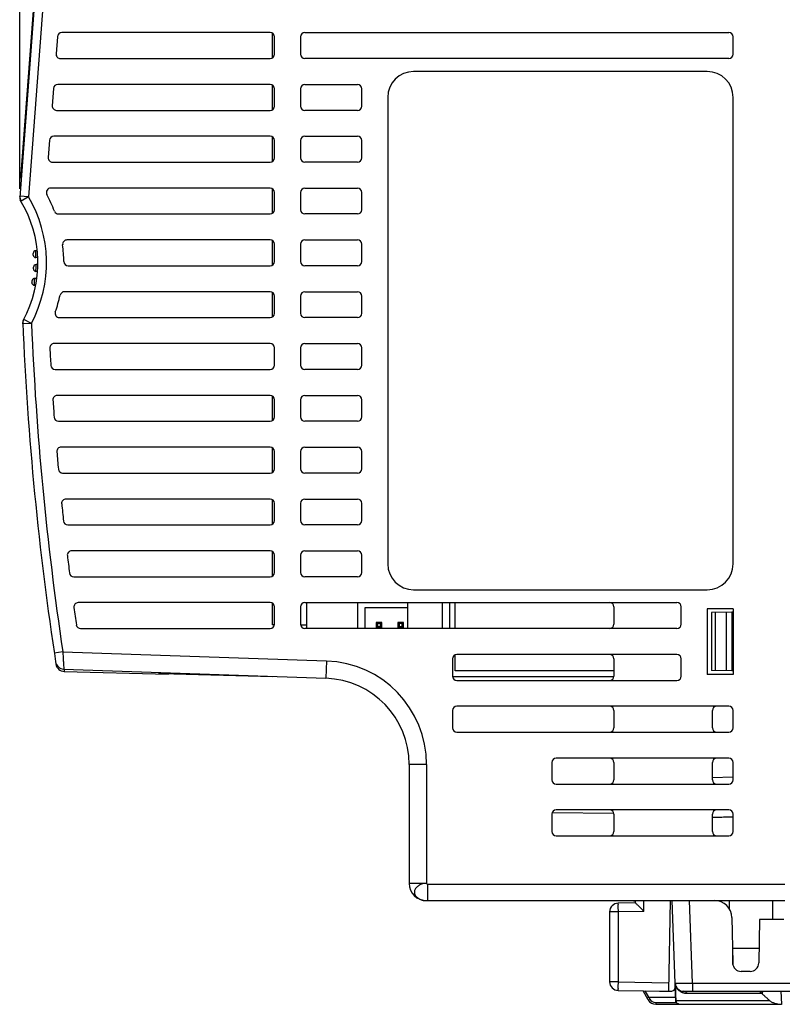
# Model space of a CAD drawing. Header units: millimetres. Extents: x 0 to 420, y 0 to 594.
# Tile 22 of 25: x 229 to 318, y 346 to 460. Entities that reach past the tile are written whole.
import ezdxf

# ---------------------------------------------------------------- set-up
doc = ezdxf.new("R2010")
doc.units = ezdxf.units.MM
doc.layers.add('DIM', color=7, linetype='Continuous')
doc.styles.add('TEXTSTYLE_1', font='ARIAL.TTF')
doc.dimstyles.new('FRAME', dxfattribs={"dimtxt": 6, "dimasz": 5.5, "dimexe": 1, "dimexo": 1.5, "dimgap": 1.5, "dimtad": 1, "dimdec": 1, "dimdsep": 46, "dimtxsty": 'Standard', "dimcen": 2.5, "dimadec": 0, "dimazin": 0, "dimtfac": 1, "dimtdec": 1, "dimtmove": 0, "dimatfit": 3, "dimfxl": 0, "dimarcsym": 0})

# ---------------------------------------------------------------- blocks, each defined once
blk = doc.blocks.new('*D5')
at = {"layer": 'DEFPOINTS', "color": 0}
for p in [(229.5, 547.13), (365.51, 520.13), (229.5, 439.54)]:
    blk.add_point(p, dxfattribs=at)
at = {"layer": 'DIM', "color": 0, "lineweight": -2}
for p, q in [((229.5, 440.54), (229.5, 548.13)), ((365.51, 521.13), (365.51, 548.13)), ((360.01, 547.13), (235, 547.13))]:
    blk.add_line(p, q, dxfattribs=at)
at = {"layer": 'DIM', "color": 0}
for points in [[(235, 548.04), (235, 546.21), (229.5, 547.13)], [(360.01, 548.04), (360.01, 546.21), (365.51, 547.13)]]:
    blk.add_solid(points, dxfattribs=at)
at = {"layer": 'DIM', "color": 0, "insert": (297.5, 551.63), "char_height": 6, "attachment_point": 5, "style": 'TEXTSTYLE_1'}
blk.add_mtext('D', dxfattribs=at)

msp = doc.modelspace()

# ---------------------------------------------------------------- linework, layer by layer
at = {"color": 7, "linetype": 'Continuous'}
for p, q in [((229.62, 441.77), (233.48, 492.58)), ((233.52, 492.39), (229.5, 439.54)), ((234.44, 491.31), (230.51, 439.63)), ((258.51, 458.63), (234.36, 458.63)), ((258.72, 458.58), (258.72, 455.67)), ((262.51, 458.63), (311.61, 458.63)), ((233.86, 458.16), (233.71, 456.16)), ((259.01, 456.13), (259.01, 458.13)), ((262.01, 458.13), (262.01, 456.13)), ((312.11, 456.13), (312.11, 458.13)), ((234.21, 455.63), (258.51, 455.63)), ((311.61, 455.63), (262.51, 455.63)), ((309.11, 454.13), (275.11, 454.13)), ((258.51, 452.63), (233.91, 452.63)), ((262.51, 452.63), (268.61, 452.63)), ((233.41, 452.16), (233.26, 450.16)), ((258.72, 452.58), (258.72, 449.67)), ((259.01, 450.13), (259.01, 452.13)), ((262.01, 452.13), (262.01, 450.13)), ((269.11, 450.13), (269.11, 452.13)), ((272.11, 451.13), (272.11, 397.13)), ((312.11, 397.13), (312.11, 451.13)), ((233.76, 449.63), (258.51, 449.63)), ((268.61, 449.63), (262.51, 449.63)), ((232.95, 446.16), (232.8, 444.16)), ((258.51, 446.63), (233.45, 446.63)), ((258.72, 446.58), (258.72, 443.67)), ((259.01, 444.13), (259.01, 446.13)), ((262.01, 446.13), (262.01, 444.13)), ((262.51, 446.63), (268.61, 446.63)), ((269.11, 444.13), (269.11, 446.13)), ((233.3, 443.63), (258.51, 443.63)), ((268.61, 443.63), (262.51, 443.63)), ((229.67, 441.77), (229.62, 441.77)), ((258.51, 440.63), (233.09, 440.63)), ((258.72, 440.58), (258.72, 437.67)), ((259.01, 438.13), (259.01, 440.13)), ((262.01, 440.13), (262.01, 438.13)), ((262.51, 440.63), (268.61, 440.63)), ((269.11, 438.13), (269.11, 440.13)), ((230.51, 439.63), (229.51, 439.7)), ((230.51, 439.63), (229.65, 439.12)), ((233.99, 437.63), (258.51, 437.63)), ((268.61, 437.63), (262.51, 437.63)), ((258.51, 434.63), (234.97, 434.63)), ((258.72, 434.58), (258.72, 431.67)), ((262.51, 434.63), (268.61, 434.63)), ((231.53, 433.38), (231.36, 433.38)), ((259.01, 432.13), (259.01, 434.13)), ((262.01, 434.13), (262.01, 432.13)), ((269.11, 432.13), (269.11, 434.13)), ((231.59, 432.58), (231.37, 432.58)), ((231.56, 430.98), (231.38, 430.98)), ((231.6, 431.78), (231.39, 431.78)), ((235.1, 431.63), (258.51, 431.63)), ((268.61, 431.63), (262.51, 431.63)), ((231.48, 430.18), (231.24, 430.18)), ((231.35, 429.38), (231.21, 429.38)), ((258.51, 428.63), (234.67, 428.63)), ((258.72, 428.58), (258.72, 425.67)), ((259.01, 426.13), (259.01, 428.13)), ((262.01, 428.13), (262.01, 426.13)), ((262.51, 428.63), (268.61, 428.63)), ((269.11, 426.13), (269.11, 428.13)), ((230.85, 424.96), (229.97, 425.43)), ((234.09, 425.63), (258.51, 425.63)), ((268.61, 425.63), (262.51, 425.63)), ((229.85, 424.92), (229.85, 425.05)), ((230.85, 424.96), (229.85, 424.92)), ((258.51, 422.63), (233.49, 422.63)), ((259.01, 420.13), (259.01, 422.13)), ((262.01, 422.13), (262.01, 420.13)), ((262.51, 422.63), (268.61, 422.63)), ((269.11, 420.13), (269.11, 422.13)), ((233.59, 419.63), (258.51, 419.63)), ((268.61, 419.63), (262.51, 419.63)), ((258.51, 416.63), (233.84, 416.63)), ((258.72, 416.58), (258.72, 413.67)), ((259.01, 414.13), (259.01, 416.13)), ((262.01, 416.13), (262.01, 414.13)), ((262.51, 416.63), (268.61, 416.63)), ((269.11, 414.13), (269.11, 416.13)), ((233.98, 413.63), (258.51, 413.63)), ((268.61, 413.63), (262.51, 413.63)), ((258.51, 410.63), (234.29, 410.63)), ((258.72, 410.58), (258.72, 407.67)), ((262.51, 410.63), (268.61, 410.63)), ((259.01, 408.13), (259.01, 410.13)), ((262.01, 410.13), (262.01, 408.13)), ((269.11, 408.13), (269.11, 410.13)), ((234.47, 407.63), (258.51, 407.63)), ((268.61, 407.63), (262.51, 407.63)), ((258.51, 404.63), (234.85, 404.63)), ((258.72, 404.58), (258.72, 401.67)), ((259.01, 402.13), (259.01, 404.13)), ((262.01, 404.13), (262.01, 402.13)), ((262.51, 404.63), (268.61, 404.63)), ((269.11, 402.13), (269.11, 404.13)), ((235.06, 401.63), (258.51, 401.63)), ((268.61, 401.63), (262.51, 401.63)), ((258.51, 398.63), (235.51, 398.63)), ((258.72, 398.58), (258.72, 395.67)), ((259.01, 396.13), (259.01, 398.13)), ((262.01, 398.13), (262.01, 396.13)), ((262.51, 398.63), (268.61, 398.63)), ((269.11, 396.13), (269.11, 398.13)), ((235.75, 395.63), (258.51, 395.63)), ((268.61, 395.63), (262.51, 395.63)), ((275.11, 394.13), (309.11, 394.13)), ((258.51, 392.63), (236.27, 392.63)), ((258.72, 392.58), (258.72, 390.07)), ((262.51, 392.63), (305.61, 392.63)), ((262.71, 392.63), (262.71, 389.63)), ((268.61, 392.63), (268.61, 389.63)), ((274.41, 392.63), (274.41, 389.63)), ((278.41, 392.63), (278.41, 389.63)), ((279.31, 389.63), (279.31, 392.63)), ((279.91, 389.63), (279.91, 392.63)), ((259.01, 390.13), (259.01, 392.13)), ((262.01, 392.13), (262.01, 390.13)), ((274.41, 392.03), (269.48, 392.03)), ((269.48, 392.03), (269.48, 389.63)), ((298.31, 392.13), (298.31, 390.13)), ((306.11, 390.13), (306.11, 392.13)), ((309.11, 391.93), (309.11, 384.33)), ((312.11, 391.93), (309.11, 391.93)), ((311.98, 391.52), (309.62, 391.48)), ((309.62, 391.48), (309.62, 384.77)), ((310.04, 391.49), (310.04, 384.77)), ((311.31, 391.51), (311.31, 384.75)), ((311.98, 391.52), (311.98, 384.73)), ((312.01, 391.52), (312.01, 384.73)), ((312.11, 391.52), (312.01, 391.52)), ((312.11, 391.93), (312.11, 384.33)), ((259.01, 390.07), (258.72, 390.07)), ((262.01, 390.07), (262.71, 390.07)), ((270.79, 390.35), (270.79, 389.71)), ((270.94, 390.2), (270.79, 390.35)), ((271.43, 390.35), (270.79, 390.35)), ((270.94, 390.2), (270.94, 389.86)), ((271.28, 390.2), (270.94, 390.2)), ((271.28, 390.2), (271.43, 390.35)), ((271.28, 389.86), (271.28, 390.2)), ((271.43, 389.71), (271.43, 390.35)), ((273.29, 390.35), (273.29, 389.71)), ((273.44, 390.2), (273.29, 390.35)), ((273.93, 390.35), (273.29, 390.35)), ((273.44, 390.2), (273.44, 389.86)), ((273.78, 390.2), (273.44, 390.2)), ((273.78, 390.2), (273.93, 390.35)), ((273.78, 389.86), (273.78, 390.2)), ((273.93, 389.71), (273.93, 390.35)), ((236.55, 389.63), (258.51, 389.63)), ((305.61, 389.63), (262.51, 389.63)), ((270.94, 389.86), (270.79, 389.71)), ((270.79, 389.71), (271.43, 389.71)), ((270.94, 389.86), (271.28, 389.86)), ((271.28, 389.86), (271.43, 389.71)), ((273.44, 389.86), (273.29, 389.71)), ((273.29, 389.71), (273.93, 389.71)), ((273.44, 389.86), (273.78, 389.86)), ((273.78, 389.86), (273.93, 389.71)), ((234.49, 386.95), (233.5, 386.8)), ((234.49, 386.95), (265.03, 385.88)), ((279.91, 384.73), (279.91, 386.58)), ((305.61, 386.63), (280.11, 386.63)), ((265.03, 385.88), (264.96, 383.88)), ((279.61, 386.13), (279.61, 384.13)), ((298.31, 386.13), (298.31, 384.13)), ((306.11, 384.13), (306.11, 386.13)), ((234.6, 384.94), (264.96, 383.88)), ((234.65, 384.66), (246.71, 384.35)), ((245.61, 384.56), (245.61, 384.38)), ((245.81, 384.41), (245.81, 384.37)), ((245.91, 384.41), (258.81, 384.07)), ((246.51, 384.39), (246.51, 384.35)), ((246.71, 384.39), (246.71, 384.35)), ((298.31, 384.73), (279.91, 384.73)), ((312.11, 384.33), (309.11, 384.33)), ((311.98, 384.73), (309.62, 384.77)), ((312.11, 384.73), (312.01, 384.73)), ((298.31, 384.03), (279.61, 384.03)), ((280.11, 383.63), (305.61, 383.63)), ((279.61, 380.13), (279.61, 378.13)), ((311.61, 380.63), (280.11, 380.63)), ((298.31, 380.13), (298.31, 378.13)), ((309.71, 378.13), (309.71, 380.13)), ((312.11, 378.13), (312.11, 380.13)), ((280.11, 377.63), (311.61, 377.63)), ((291.11, 374.13), (291.11, 372.13)), ((311.61, 374.63), (291.61, 374.63)), ((298.31, 374.13), (298.31, 372.13)), ((309.71, 372.13), (309.71, 374.13)), ((312.11, 372.13), (312.11, 374.13)), ((274.61, 373.88), (274.61, 360.13)), ((276.61, 373.88), (274.61, 373.88)), ((276.61, 373.88), (276.61, 360.13)), ((312.1, 372.41), (309.7, 372.33)), ((291.61, 371.63), (311.61, 371.63)), ((298.3, 368.23), (291.14, 368.3)), ((311.61, 368.63), (291.61, 368.63)), ((291.11, 368.13), (291.11, 366.13)), ((298.31, 368.13), (298.31, 366.13)), ((309.71, 366.13), (309.71, 368.13)), ((312.11, 366.13), (312.11, 368.13)), ((291.61, 365.63), (311.61, 365.63)), ((276.61, 360.13), (274.61, 360.13)), ((276.71, 360.03), (318.11, 360.03)), ((276.71, 360.03), (276.71, 358.13)), ((276.61, 358.13), (318.11, 358.13)), ((300.81, 358.08), (300.56, 358.08)), ((300.81, 357.88), (300.81, 358.13)), ((301.79, 356.89), (301.79, 358.13)), ((304.81, 358.13), (304.62, 347.63)), ((305.47, 346.45), (305.07, 358.13)), ((307.4, 348.59), (307.06, 358.13)), ((311.69, 357.15), (311.69, 358.13)), ((311.69, 357.14), (311.69, 358.13)), ((316.7, 355.93), (316.7, 358.13)), ((316.7, 355.93), (316.7, 358.13)), ((297.81, 356.84), (297.81, 348.73)), ((298.79, 356.84), (297.81, 356.84)), ((300.81, 357.88), (298.79, 357.84)), ((301.79, 356.89), (298.79, 356.84)), ((298.79, 356.84), (298.79, 348.73)), ((311.97, 356.16), (312.06, 350.91)), ((315.17, 355.93), (315.08, 350.91)), ((317.98, 355.93), (315.17, 355.93)), ((312.03, 352.63), (315.11, 352.63)), ((312.03, 352.63), (315.12, 352.63)), ((312.07, 350.91), (312.07, 352.63)), ((312.07, 350.75), (312.07, 352.63)), ((314.08, 349.93), (313.06, 349.93)), ((298.79, 348.73), (297.81, 348.73)), ((298.79, 348.73), (304.64, 348.63)), ((298.79, 347.73), (304.62, 347.63)), ((307.4, 348.59), (321.3, 348.59)), ((307.4, 348.59), (307.4, 347.63)), ((302.29, 346.63), (301.68, 347.68)), ((302.36, 346.95), (301.94, 347.67)), ((302.46, 346.73), (302.29, 346.63)), ((302.34, 346.94), (302.46, 346.73)), ((302.36, 346.95), (305.46, 346.95)), ((303.73, 347.63), (304.91, 347.63)), ((305.5, 346.57), (316.32, 346.57)), ((306.4, 347.63), (320.25, 347.63)), ((306.78, 347.4), (315.43, 347.4)), ((315.5, 347.63), (315.49, 347.33)), ((317.64, 347.63), (317.7, 346.13)), ((303.15, 346.33), (305.52, 346.33)), ((303.15, 346.33), (303.15, 346.13)), ((303.15, 346.13), (317.7, 346.13))]:
    msp.add_line(p, q, dxfattribs=at)
for centre, radius, start, end in [((234.36, 458.13), 0.5, 90, 175.6742), ((258.51, 458.13), 0.5, 0, 90), ((262.51, 458.13), 0.5, 90, 180), ((311.61, 458.13), 0.5, 0, 90), ((234.21, 456.13), 0.5, 175.6742, 270), ((258.51, 456.13), 0.5, 270, 0), ((262.51, 456.13), 0.5, 180, 270), ((311.61, 456.13), 0.5, 270, 0), ((275.11, 451.13), 3, 90, 180), ((309.11, 451.13), 3, 0, 90), ((233.91, 452.13), 0.5, 90, 175.6742), ((258.51, 452.13), 0.5, 0, 90), ((262.51, 452.13), 0.5, 90, 180), ((268.61, 452.13), 0.5, 0, 90), ((233.76, 450.13), 0.5, 175.6742, 270), ((258.51, 450.13), 0.5, 270, 0), ((262.51, 450.13), 0.5, 180, 270), ((268.61, 450.13), 0.5, 270, 0), ((233.45, 446.13), 0.5, 90, 175.6742), ((258.51, 446.13), 0.5, 0, 90), ((262.51, 446.13), 0.5, 90, 180), ((268.61, 446.13), 0.5, 0, 90), ((233.3, 444.13), 0.5, 175.6742, 270), ((258.51, 444.13), 0.5, 270, 0), ((262.51, 444.13), 0.5, 180, 270), ((268.61, 444.13), 0.5, 270, 0), ((233.09, 440.13), 0.5, 90, 207.7283), ((258.51, 440.13), 0.5, 0, 90), ((262.51, 440.13), 0.5, 90, 180), ((268.61, 440.13), 0.5, 0, 90), ((230, 439.51), 0.5, 175.65, 211.2508), ((217.6, 431.98), 14, 331.5406, 31.2508), ((217.6, 431.98), 15, 332.0744, 30.6347), ((217.6, 431.98), 17, 20.5481, 27.7283), ((233.99, 438.13), 0.5, 200.5481, 270), ((258.51, 438.13), 0.5, 270, 0), ((262.51, 438.13), 0.5, 180, 270), ((268.61, 438.13), 0.5, 270, 0), ((234.97, 434.13), 0.5, 90, 187.0319), ((258.51, 434.13), 0.5, 0, 90), ((262.51, 434.13), 0.5, 90, 180), ((268.61, 434.13), 0.5, 0, 90), ((231.36, 433.08), 0.3, 90, 184.5402), ((217.6, 431.98), 17, 0.4662, 7.0319), ((217.6, 431.98), 13.5, 3.7077, 4.5402), ((231.37, 432.88), 0.3, 183.7078, 270), ((235.1, 432.13), 0.5, 180.4662, 270), ((258.51, 432.13), 0.5, 270, 0), ((262.51, 432.13), 0.5, 180, 270), ((268.61, 432.13), 0.5, 270, 0), ((217.6, 431.98), 13.5, 357.0608, 357.892), ((231.38, 431.28), 0.3, 177.0609, 270), ((231.39, 431.48), 0.3, 90, 177.892), ((217.6, 431.98), 13.5, 350.3739, 351.2151), ((231.24, 429.88), 0.3, 90, 171.2151), ((231.21, 429.68), 0.3, 170.374, 270), ((217.6, 431.98), 17, 340.4445, 347.2654), ((234.67, 428.13), 0.5, 90, 167.2654), ((258.51, 428.13), 0.5, 0, 90), ((262.51, 428.13), 0.5, 90, 180), ((268.61, 428.13), 0.5, 0, 90), ((230.35, 425.07), 0.5, 151.5406, 182.3885), ((234.09, 426.13), 0.5, 160.4445, 270), ((258.51, 426.13), 0.5, 270, 0), ((262.51, 426.13), 0.5, 180, 270), ((268.61, 426.13), 0.5, 270, 0), ((589.54, 440.06), 360, 182.3885, 188.7147), ((589.54, 440.06), 359, 182.4102, 188.5076), ((233.49, 422.13), 0.5, 90, 182.8829), ((589.54, 440.06), 357, 182.8829, 183.2048), ((258.51, 422.13), 0.5, 0, 90), ((262.51, 422.13), 0.5, 90, 180), ((268.61, 422.13), 0.5, 0, 90), ((233.59, 420.13), 0.5, 183.2048, 270), ((258.51, 420.13), 0.5, 270, 0), ((262.51, 420.13), 0.5, 180, 270), ((268.61, 420.13), 0.5, 270, 0), ((233.84, 416.13), 0.5, 90, 183.8489), ((258.51, 416.13), 0.5, 0, 90), ((262.51, 416.13), 0.5, 90, 180), ((268.61, 416.13), 0.5, 0, 90), ((589.54, 440.06), 357, 183.8489, 184.1711), ((233.98, 414.13), 0.5, 184.1711, 270), ((258.51, 414.13), 0.5, 270, 0), ((262.51, 414.13), 0.5, 180, 270), ((268.61, 414.13), 0.5, 270, 0), ((234.29, 410.13), 0.5, 90, 184.8159), ((258.51, 410.13), 0.5, 0, 90), ((262.51, 410.13), 0.5, 90, 180), ((268.61, 410.13), 0.5, 0, 90), ((589.54, 440.06), 357, 184.8159, 185.1386), ((258.51, 408.13), 0.5, 270, 0), ((262.51, 408.13), 0.5, 180, 270), ((268.61, 408.13), 0.5, 270, 0), ((234.47, 408.13), 0.5, 185.1386, 270), ((234.85, 404.13), 0.5, 90, 185.7844), ((589.54, 440.06), 357, 185.7844, 186.1076), ((258.51, 404.13), 0.5, 0, 90), ((262.51, 404.13), 0.5, 90, 180), ((268.61, 404.13), 0.5, 0, 90), ((235.06, 402.13), 0.5, 186.1076, 270), ((258.51, 402.13), 0.5, 270, 0), ((262.51, 402.13), 0.5, 180, 270), ((268.61, 402.13), 0.5, 270, 0), ((235.51, 398.13), 0.5, 90, 186.7545), ((589.54, 440.06), 357, 186.7545, 187.0783), ((258.51, 398.13), 0.5, 0, 90), ((262.51, 398.13), 0.5, 90, 180), ((268.61, 398.13), 0.5, 0, 90), ((275.11, 397.13), 3, 180, 270), ((309.11, 397.13), 3, 270, 0), ((235.75, 396.13), 0.5, 187.0783, 270), ((258.51, 396.13), 0.5, 270, 0), ((262.51, 396.13), 0.5, 180, 270), ((268.61, 396.13), 0.5, 270, 0), ((236.27, 392.13), 0.5, 90, 187.7266), ((258.51, 392.13), 0.5, 0, 90), ((262.51, 392.13), 0.5, 90, 180), ((297.81, 392.13), 0.5, 0, 90), ((305.61, 392.13), 0.5, 0, 90), ((589.54, 440.06), 357, 187.7266, 188.0511), ((236.55, 390.13), 0.5, 188.0511, 270), ((258.51, 390.13), 0.5, 270, 0), ((262.51, 390.13), 0.5, 180, 270), ((297.81, 390.13), 0.5, 270, 0), ((305.61, 390.13), 0.5, 270, 0), ((280.11, 386.13), 0.5, 90, 180), ((297.81, 386.13), 0.5, 0, 90), ((305.61, 386.13), 0.5, 0, 90), ((234.64, 385.94), 1, 188.67, 268), ((234.68, 385.66), 1, 188.7157, 268.5002), ((264.61, 373.88), 12, 0, 88), ((264.61, 373.88), 10, 0, 88), ((280.11, 384.13), 0.5, 180, 270), ((297.81, 384.13), 0.5, 270, 0), ((305.61, 384.13), 0.5, 270, 0), ((280.11, 380.13), 0.5, 90, 180), ((297.81, 380.13), 0.5, 0, 90), ((310.21, 380.13), 0.5, 90, 180), ((311.61, 380.13), 0.5, 0, 90), ((280.11, 378.13), 0.5, 180, 270), ((297.81, 378.13), 0.5, 270, 0), ((310.21, 378.13), 0.5, 180, 270), ((311.61, 378.13), 0.5, 270, 0), ((291.61, 374.13), 0.5, 90, 180), ((297.81, 374.13), 0.5, 0, 90), ((310.21, 374.13), 0.5, 90, 180), ((311.61, 374.13), 0.5, 0, 90), ((291.61, 372.13), 0.5, 180, 270), ((297.81, 372.13), 0.5, 270, 0), ((310.21, 372.13), 0.5, 180, 270), ((311.61, 372.13), 0.5, 270, 0), ((291.61, 368.13), 0.5, 90, 180), ((297.81, 368.13), 0.5, 0, 90), ((310.21, 368.13), 0.5, 90, 180), ((311.61, 368.13), 0.5, 0, 90), ((291.61, 366.13), 0.5, 180, 270), ((297.81, 366.13), 0.5, 270, 0), ((310.21, 366.13), 0.5, 180, 270), ((311.61, 366.13), 0.5, 270, 0), ((276.61, 360.13), 2, 180, 270), ((309.97, 356.13), 2, 1, 90), ((298.81, 356.84), 1, 91, 180), ((313.06, 350.93), 1, 181, 270), ((314.08, 350.93), 1, 270, 359), ((298.81, 348.73), 1, 180, 269), ((304.91, 348.13), 0.5, 270, 2), ((306.4, 348.63), 1, 182, 269.9992), ((303.15, 347.13), 1, 210, 270), ((303.15, 347.13), 0.8, 210, 270), ((303.73, 348.13), 0.5, 254.7154, 270)]:
    msp.add_arc(centre, radius, start, end, dxfattribs=at)
for points, start_tangent, end_tangent in [([(229.51, 439.69), (229.51, 439.7)], (-0.162783, 0.986662), (0.075849, 0.997119)), ([(229.65, 439.12), (229.63, 439.16), (229.61, 439.26), (229.58, 439.41), (229.54, 439.56), (229.52, 439.66), (229.51, 439.69)], (-0.509537, 0.860449), (-0.162783, 0.986662)), ([(231.37, 432.58), (231.37, 432.59), (231.37, 432.63), (231.37, 432.71), (231.37, 432.82), (231.36, 432.96), (231.36, 433.11), (231.36, 433.23), (231.36, 433.32), (231.36, 433.36), (231.36, 433.38)], (-0.0163, 0.999867), (-0.019781, 0.999804)), ([(231.38, 430.98), (231.38, 430.99), (231.38, 431.03), (231.38, 431.11), (231.38, 431.22), (231.39, 431.37), (231.39, 431.51), (231.39, 431.63), (231.39, 431.72), (231.39, 431.76), (231.39, 431.78)], (0.012914, 0.999917), (0.009174, 0.999958)), ([(231.21, 429.38), (231.21, 429.39), (231.21, 429.43), (231.21, 429.51), (231.22, 429.62), (231.22, 429.76), (231.23, 429.91), (231.23, 430.03), (231.24, 430.12), (231.24, 430.16), (231.24, 430.18)], (0.042698, 0.999088), (0.038457, 0.99926)), ([(229.85, 424.92), (229.86, 424.97), (229.89, 425.09), (229.93, 425.25)], (-0.042055, 0.999115), (0.238695, 0.971095)), ([(229.93, 425.25), (229.96, 425.37), (229.96, 425.41)], (0.238695, 0.971095), (0.27683, 0.960919)), ([(229.96, 425.41), (229.97, 425.43)], (0.27683, 0.960919), (0.468364, 0.883536)), ([(234.49, 386.95), (234.52, 386.32), (234.55, 385.76), (234.58, 385.32), (234.6, 385.04), (234.6, 384.94)], (0.057832, -0.998326), (0.059061, -0.998254)), ([(234.62, 384.94), (234.63, 384.86), (234.64, 384.71), (234.64, 384.67)], (0.092629, -0.995701), (0.190196, -0.981746)), ([(234.64, 384.67), (234.65, 384.66)], (0.190196, -0.981746), (0.999384, -0.035101)), ([(245.61, 384.44), (245.63, 384.43), (245.69, 384.42)], (0, -1), (0.998309, -0.058125)), ([(245.61, 384.38), (245.62, 384.37)], (0, -1), (0.991859, 0.127337)), ([(245.62, 384.37), (245.63, 384.38)], (0.991859, 0.127337), (0.999657, -0.026177)), ([(245.69, 384.42), (245.79, 384.41), (245.85, 384.41)], (0.998309, -0.058125), (0.999659, -0.026106)), ([(245.85, 384.41), (245.91, 384.41)], (0.999659, -0.026106), (0.999657, -0.026177)), ([(309.71, 367.78), (310.17, 367.79), (311.84, 367.83), (312.11, 367.83)], (0.999783, 0.020831), (0.999794, 0.020316)), ([(276.61, 360.13), (276.13, 360.07), (275.71, 359.87), (275.4, 359.61), (275.23, 359.29), (275.23, 358.94), (275.4, 358.62), (275.71, 358.36), (275.9, 358.26)], (-0.999174, -0.040631), (0.922156, -0.386817)), ([(276.61, 360.13), (276.71, 360.03)], (0.040631, -0.999174), (1, 0)), ([(275.9, 358.26), (276.06, 358.21)], (0.922156, -0.386817), (0.955881, -0.293753)), ([(276.06, 358.21), (276.12, 358.19), (276.23, 358.16)], (0.955881, -0.293753), (0.981858, -0.189619)), ([(276.23, 358.16), (276.32, 358.15)], (0.981858, -0.189619), (0.989631, -0.143632)), ([(276.32, 358.15), (276.61, 358.13)], (0.989631, -0.143632), (1, 0)), ([(298.79, 357.84), (298.78, 357.77), (298.78, 357.55), (298.78, 357.22), (298.79, 356.84)], (-0.999848, -0.017452), (0.017447, -0.999848)), ([(298.79, 357.84), (298.78, 357.77), (298.78, 357.55), (298.78, 357.22), (298.79, 356.84)], (-0.999848, -0.017452), (0.017447, -0.999848)), ([(298.79, 357.84), (298.78, 357.77), (298.78, 357.55), (298.78, 357.22), (298.79, 356.84)], (-0.999848, -0.017452), (0.017447, -0.999848)), ([(301.79, 356.89), (301.61, 357.07), (301.42, 357.26), (301.24, 357.44), (301.08, 357.59), (300.95, 357.73), (300.85, 357.83), (300.81, 357.88)], (-0.713196, 0.700965), (-0.6587, 0.752406)), ([(298.79, 348.73), (298.78, 348.35), (298.78, 348.02), (298.78, 347.8), (298.79, 347.73)], (-0.017447, -0.999848), (0.999848, -0.017452)), ([(305.4, 348.59), (305.45, 348.58), (305.6, 348.58), (305.83, 348.58), (306.15, 348.58), (306.53, 348.58), (306.95, 348.58), (307.4, 348.59)], (0.040807, -0.999167), (0.999848, 0.01742)), ([(305.42, 348.39), (305.41, 348.43), (305.41, 348.49), (305.4, 348.54), (305.4, 348.59)], (-0.162701, 0.986675), (-0.034963, 0.999389)), ([(305.41, 348.33), (305.41, 348.29), (305.43, 348.25), (305.45, 348.22)], (0.035054, -0.999385), (0.677634, -0.735399)), ([(305.45, 348.22), (305.44, 348.29), (305.42, 348.36), (305.42, 348.39)], (-0.193404, 0.981119), (-0.162701, 0.986675)), ([(305.45, 348.22), (305.51, 348.12), (305.57, 348.03), (305.64, 347.93), (305.72, 347.85), (305.8, 347.77), (305.89, 347.7), (305.98, 347.64), (306.06, 347.59), (306.15, 347.54), (306.2, 347.52)], (0.455231, -0.890373), (0.920284, -0.391251)), ([(305.5, 346.79), (305.49, 347.03), (305.47, 347.58), (305.45, 348.22)], (-0.031177, 0.999514), (-0.031429, 0.999506)), ([(302.34, 346.94), (302.25, 346.89), (302.19, 346.84), (302.17, 346.82)], (-0.866025, -0.5), (0.5, -0.866025)), ([(302.34, 346.94), (302.34, 346.94), (302.35, 346.95), (302.36, 346.95)], (0.866025, 0.5), (1, 0)), ([(305.46, 346.68), (305.47, 346.64), (305.48, 346.6), (305.5, 346.57)], (0.034907, -0.999391), (0.611231, -0.791452)), ([(305.5, 346.68), (305.5, 346.79)], (-0.031158, 0.999514), (-0.031177, 0.999514)), ([(305.5, 346.57), (305.5, 346.68)], (-0.031143, 0.999515), (-0.031158, 0.999514)), ([(305.51, 346.54), (305.5, 346.57)], (-0.165423, 0.986223), (-0.152291, 0.988336)), ([(306.2, 347.52), (306.25, 347.5), (306.35, 347.47), (306.45, 347.44), (306.55, 347.42), (306.66, 347.41), (306.78, 347.4)], (0.920284, -0.391251), (1, -0.000013)), ([(306.78, 347.4), (306.67, 347.52), (306.54, 347.6), (306.4, 347.63)], (-0.517996, 0.855383), (-1, 0)), ([(315.43, 347.4), (315.34, 347.49), (315.24, 347.56), (315.14, 347.61), (315.07, 347.63)], (-0.664827, 0.746997), (-1, 0)), ([(315.49, 347.33), (315.46, 347.37), (315.43, 347.4)], (-0.730905, 0.682479), (-0.664827, 0.746997)), ([(316.32, 346.57), (316.05, 346.82), (315.77, 347.07), (315.49, 347.33)], (-0.741713, 0.670717), (-0.730905, 0.682479)), ([(316.32, 346.57), (316.58, 346.39), (316.9, 346.26), (317.27, 346.17), (317.7, 346.13)], (0.741713, -0.670717), (0.999637, -0.026958)), ([(305.52, 346.33), (305.5, 346.36), (305.48, 346.41), (305.47, 346.45)], (-0.665238, 0.746631), (-0.034899, 0.999391)), ([(305.56, 346.29), (305.55, 346.33), (305.54, 346.38), (305.53, 346.44), (305.51, 346.5), (305.51, 346.54)], (-0.306242, 0.951954), (-0.165423, 0.986223)), ([(305.52, 346.33), (305.54, 346.31), (305.56, 346.29)], (0.665238, -0.746631), (0.834458, -0.551072)), ([(305.56, 346.29), (305.67, 346.23), (305.8, 346.18), (305.94, 346.14), (306.09, 346.13)], (0.834473, -0.551049), (1, 0)), ([(317.81, 346.13), (317.75, 346.13), (317.7, 346.13)], (-1, 0), (-0.999637, 0.026958))]:
    msp.add_spline(points, degree=3, dxfattribs=dict(at, start_tangent=start_tangent, end_tangent=end_tangent))

# ---------------------------------------------------------------- dimensions: what is measured, and where the dimension line sits
at = {"layer": 'DIM', "color": 7}
dim = msp.add_linear_dim(base=(229.5, 547.13), p1=(365.51, 520.13), p2=(229.5, 439.54), text='D', dimstyle='FRAME', override={"dimexo": 1, "dimtxsty": 'TEXTSTYLE_1'}, dxfattribs=at)
dim.commit()
dim.dimension.update_dxf_attribs({"geometry": '*D5', "text_midpoint": (297.5, 551.63)})

doc.saveas('drawing.dxf')
